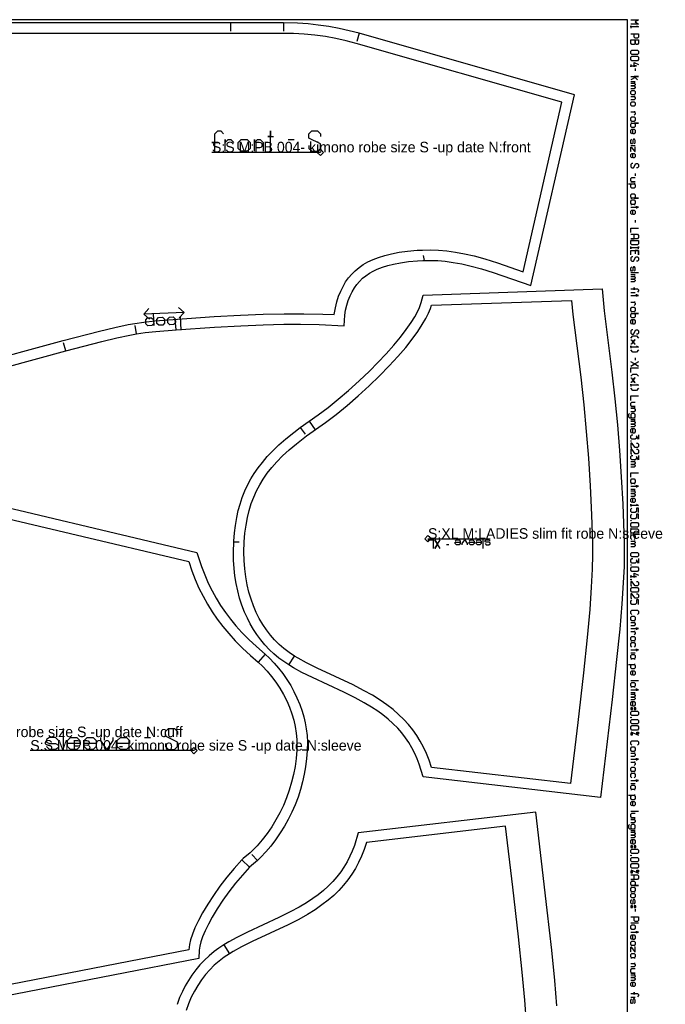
# Model space of a CAD drawing. Extents: x 0 to 3478, y 0 to 1550.
# Tile 6 of 6: x 2657 to 3270, y 615 to 1550. Entities that reach past the tile are written whole.
import ezdxf

# ---------------------------------------------------------------- set-up
doc = ezdxf.new("R2010")
doc.units = 0

msp = doc.modelspace()

# ---------------------------------------------------------------- linework, layer by layer
at = {"layer": '1'}
for p, q in [((2856.958, 1546.999), (2856.958, 1539)), ((2907.401, 1546.999), (2907.401, 1539)), ((2979.072, 1537.078), (2976.886, 1529.381)), ((3241.097, 1503.621), (3241.097, 1501.489)), ((3236.832, 1491.36), (3241.097, 1491.36)), ((2911.768, 1436.219), (2917.337, 1436.219)), ((3236.832, 1430.588), (3241.097, 1430.588)), ((3241.097, 1403.934), (3241.097, 1401.802)), ((3241.097, 1359.688), (3241.097, 1357.556)), ((3041.187, 1321.396), (3040.217, 1326.302)), ((3244.295, 1309.578), (3236.832, 1309.578)), ((3236.832, 1307.979), (3241.097, 1307.979)), ((3236.832, 1290.92), (3241.097, 1290.92)), ((2812.941, 1272.13), (2774.795, 1270.551)), ((2805.349, 1255.474), (2804.592, 1265.444)), ((2767.891, 1251.838), (2766.536, 1259.723)), ((2700.604, 1235.641), (2698.584, 1243.381)), ((3241.097, 1229.082), (3241.097, 1226.95)), ((2931.674, 1168.84), (2937.339, 1160.6)), ((3236.832, 1170.442), (3241.097, 1170.442)), ((2923.276, 1162.894), (2927.996, 1156.436)), ((3236.832, 1104.446), (3241.097, 1104.446)), ((3096.746, 1047.886), (3096.746, 1056.305)), ((2860.095, 1054.371), (2865.095, 1054.414)), ((3064.273, 1051.494), (3061.868, 1051.494)), ((2889.835, 947.602), (2883.371, 939.972)), ((2912.36, 937.459), (2917.611, 945.968)), ((3236.832, 949.105), (3241.097, 949.105)), ((3244.295, 922.451), (3236.832, 922.451)), ((3236.832, 911.256), (3241.097, 911.256)), ((2698.179, 877.13), (2698.179, 857.13)), ((3236.832, 874.047), (3244.295, 870.848)), ((2775.322, 868.559), (2781.036, 868.559)), ((2929.876, 856.57), (2924.876, 856.527)), ((3236.832, 825.003), (3241.097, 825.003)), ((3244.295, 798.349), (3236.832, 798.349)), ((3236.832, 780.224), (3241.097, 780.224)), ((2882.725, 751.902), (2877.189, 757.676)), ((2874.976, 745.543), (2867.643, 752.341)), ((3236.832, 743.014), (3244.295, 739.816)), ((3241.097, 705.698), (3241.097, 703.566)), ((3244.295, 692.371), (3236.832, 692.371)), ((2850.74, 671.896), (2855.991, 663.387)), ((3236.832, 622.004), (3241.097, 622.004))]:
    msp.add_line(p, q, dxfattribs=at)
for points in [[(10.595, 0), (3233.7, 0), (3233.7, 1550), (10.595, 1550), (10.595, 0)], [(3236.832, 1530.808), (3244.295, 1530.808), (3244.295, 1527.61), (3243.229, 1526.544), (3242.163, 1526.544), (3241.097, 1527.61), (3241.097, 1530.808), (3241.097, 1527.61), (3240.03, 1526.544), (3237.898, 1526.544), (3236.832, 1527.61), (3236.832, 1530.808)], [(3236.832, 1520.147), (3237.898, 1521.213), (3243.229, 1521.213), (3244.295, 1520.147), (3244.295, 1518.014), (3243.229, 1516.948), (3237.898, 1516.948), (3236.832, 1518.014), (3236.832, 1520.147)], [(3236.832, 1514.283), (3237.898, 1515.349), (3243.229, 1515.349), (3244.295, 1514.283), (3244.295, 1512.15), (3243.229, 1511.084), (3237.898, 1511.084), (3236.832, 1512.15), (3236.832, 1514.283)], [(3236.832, 1481.765), (3237.898, 1482.831), (3240.03, 1482.831), (3241.097, 1481.765), (3241.097, 1479.632), (3240.03, 1478.566), (3237.898, 1478.566), (3236.832, 1479.632), (3236.832, 1481.765)], [(3236.832, 1471.103), (3237.898, 1472.169), (3240.03, 1472.169), (3241.097, 1471.103), (3241.097, 1468.97), (3240.03, 1467.904), (3237.898, 1467.904), (3236.832, 1468.97), (3236.832, 1471.103)], [(3236.832, 1456.71), (3237.898, 1457.776), (3240.03, 1457.776), (3241.097, 1456.71), (3241.097, 1454.577), (3240.03, 1453.511), (3237.898, 1453.511), (3236.832, 1454.577), (3236.832, 1456.71)], [(3236.832, 1450.846), (3237.898, 1451.912), (3236.832, 1451.912), (3244.295, 1451.912), (3240.03, 1451.912), (3241.097, 1450.846), (3241.097, 1448.713), (3240.03, 1447.647), (3237.898, 1447.647), (3236.832, 1448.713), (3236.832, 1450.846)], [(2867.218, 1425.082), (2864.434, 1427.866), (2864.434, 1433.435), (2867.218, 1436.219), (2872.787, 1436.219), (2875.571, 1433.435), (2875.571, 1427.866), (2872.787, 1425.082), (2867.218, 1425.082)], [(3236.832, 1383.677), (3237.898, 1384.743), (3240.03, 1384.743), (3241.097, 1383.677), (3241.097, 1381.544), (3240.03, 1380.478), (3244.295, 1380.478), (3236.832, 1380.478), (3237.898, 1380.478), (3236.832, 1381.544), (3236.832, 1383.677)], [(3236.832, 1377.813), (3237.898, 1378.879), (3240.03, 1378.879), (3241.097, 1377.813), (3241.097, 1375.68), (3240.03, 1374.614), (3241.097, 1374.614), (3236.832, 1374.614), (3237.898, 1374.614), (3236.832, 1375.68), (3236.832, 1377.813)], [(3236.832, 1340.497), (3244.295, 1340.497), (3244.295, 1337.298), (3243.229, 1336.232), (3237.898, 1336.232), (3236.832, 1337.298), (3236.832, 1340.497)], [(2860.113, 1055.02), (2860.724, 1062.848), (2861.601, 1069.985), (2862.88, 1077.42), (2864.397, 1084.142), (2866.101, 1090.236), (2868.199, 1096.452), (2870.688, 1102.655), (2873.271, 1108.184), (2876.446, 1114.094), (2879.611, 1119.272), (2883.247, 1124.57), (2887.246, 1129.792), (2891.96, 1135.32), (2897.085, 1140.747), (2903.028, 1146.46), (2909.581, 1152.203), (2917.092, 1158.25), (2923.276, 1162.894), (2931.674, 1168.84), (2931.674, 1168.841), (2940.299, 1174.973), (2949.557, 1181.984), (2959.179, 1189.714), (2968.881, 1197.96), (2979.163, 1207.201), (2988.783, 1216.353), (2996.965, 1224.576), (3004.819, 1232.922), (3011.988, 1241.023), (3018.224, 1248.562), (3023.84, 1255.906), (3028.434, 1262.512), (3031.873, 1268.032), (3034.48, 1272.804), (3036.386, 1276.943), (3037.938, 1281.434), (3039.846, 1288.595), (3209.813, 1294.466), (3211.721, 1273.758), (3219.016, 1215.298), (3221.846, 1189.94), (3224.224, 1165.351), (3226.208, 1141.033), (3227.877, 1116.086), (3229.255, 1089.998), (3230.599, 1053.29), (3230.7, 1043.634), (3230.44, 1030.937), (3229.715, 1015.274), (3228.381, 995.593), (3226.325, 971.519), (3223.445, 942.573), (3219.237, 904.542), (3208.247, 811.541), (3039.913, 831.118), (3036.185, 843.242), (3034.169, 848.517), (3032.027, 853.343), (3029.195, 858.839), (3026.243, 863.788), (3023.201, 868.26), (3019.456, 873.102), (3015.66, 877.426), (3011.189, 881.939), (3006.735, 885.94), (3001.688, 890.002), (2996.75, 893.589), (2990.734, 897.552), (2983.823, 901.672), (2975.175, 906.347), (2964.449, 911.646), (2934.715, 925.464), (2924.755, 930.446), (2916.939, 934.73), (2912.36, 937.459), (2907.466, 940.675), (2902.992, 943.991), (2898.241, 947.961), (2893.975, 951.977), (2889.618, 956.597), (2885.783, 961.188), (2882.002, 966.289), (2878.736, 971.263), (2875.621, 976.631), (2872.988, 981.777), (2870.344, 987.686), (2867.86, 994.168), (2865.664, 1001.007), (2863.837, 1007.969), (2862.407, 1014.821), (2861.272, 1021.957), (2860.492, 1028.899), (2859.969, 1036.841), (2859.81, 1044.678), (2860.095, 1054.371), (2860.113, 1055.02)], [(3236.832, 1275.993), (3237.898, 1277.06), (3240.03, 1277.06), (3241.097, 1275.993), (3241.097, 1273.861), (3240.03, 1272.795), (3237.898, 1272.795), (3236.832, 1273.861), (3236.832, 1275.993)], [(3236.832, 1270.13), (3237.898, 1271.196), (3236.832, 1271.196), (3244.295, 1271.196), (3240.03, 1271.196), (3241.097, 1270.13), (3241.097, 1267.997), (3240.03, 1266.931), (3237.898, 1266.931), (3236.832, 1267.997), (3236.832, 1270.13)], [(3236.832, 1150.185), (3237.365, 1150.185), (3237.365, 1149.759), (3236.832, 1149.759), (3236.832, 1150.185)], [(3236.832, 1112.976), (3237.898, 1114.042), (3240.03, 1114.042), (3241.097, 1112.976), (3241.097, 1110.843), (3240.03, 1109.777), (3241.097, 1109.777), (3236.832, 1109.777), (3237.898, 1109.777), (3236.832, 1110.843), (3236.832, 1112.976)], [(3236.832, 1074.594), (3237.365, 1074.594), (3237.365, 1074.167), (3236.832, 1074.167), (3236.832, 1074.594)], [(3236.832, 1071.502), (3237.898, 1072.568), (3243.229, 1072.568), (3244.295, 1071.502), (3244.295, 1069.369), (3243.229, 1068.303), (3237.898, 1068.303), (3236.832, 1069.369), (3236.832, 1071.502)], [(3236.832, 1065.638), (3237.898, 1066.704), (3243.229, 1066.704), (3244.295, 1065.638), (3244.295, 1063.505), (3243.229, 1062.439), (3237.898, 1062.439), (3236.832, 1063.505), (3236.832, 1065.638)], [(3236.832, 1043.248), (3237.898, 1044.314), (3243.229, 1044.314), (3244.295, 1043.248), (3244.295, 1041.116), (3243.229, 1040.05), (3237.898, 1040.05), (3236.832, 1041.116), (3236.832, 1043.248)], [(3236.832, 1032.587), (3237.365, 1032.587), (3237.365, 1032.16), (3236.832, 1032.16), (3236.832, 1032.587)], [(3236.832, 1029.495), (3237.898, 1030.561), (3243.229, 1030.561), (3244.295, 1029.495), (3244.295, 1027.362), (3243.229, 1026.296), (3237.898, 1026.296), (3236.832, 1027.362), (3236.832, 1029.495)], [(3236.832, 1018.833), (3237.365, 1018.833), (3237.365, 1018.406), (3236.832, 1018.406), (3236.832, 1018.833)], [(3236.832, 1009.877), (3237.898, 1010.943), (3243.229, 1010.943), (3244.295, 1009.877), (3244.295, 1007.745), (3243.229, 1006.679), (3237.898, 1006.679), (3236.832, 1007.745), (3236.832, 1009.877)], [(3236.832, 982.69), (3237.898, 983.756), (3240.03, 983.756), (3241.097, 982.69), (3241.097, 980.557), (3240.03, 979.491), (3237.898, 979.491), (3236.832, 980.557), (3236.832, 982.69)], [(3236.832, 963.499), (3237.898, 964.565), (3240.03, 964.565), (3241.097, 963.499), (3241.097, 961.366), (3240.03, 960.3), (3241.097, 960.3), (3236.832, 960.3), (3237.898, 960.3), (3236.832, 961.366), (3236.832, 963.499)], [(3236.832, 946.44), (3237.898, 947.506), (3240.03, 947.506), (3241.097, 946.44), (3241.097, 944.308), (3240.03, 943.241), (3241.097, 943.241), (3236.832, 943.241), (3237.898, 943.241), (3236.832, 944.308), (3236.832, 946.44)], [(3236.832, 919.786), (3237.898, 920.852), (3240.03, 920.852), (3241.097, 919.786), (3241.097, 917.653), (3240.03, 916.587), (3241.097, 916.587), (3236.832, 916.587), (3237.898, 916.587), (3236.832, 917.653), (3236.832, 919.786)], [(3236.832, 896.863), (3236.832, 895.264), (3238.431, 895.264), (3238.431, 896.863), (3236.832, 896.863)], [(3236.832, 892.598), (3237.898, 893.664), (3243.229, 893.664), (3244.295, 892.598), (3244.295, 890.466), (3243.229, 889.4), (3237.898, 889.4), (3236.832, 890.466), (3236.832, 892.598)], [(3240.03, 896.863), (3240.03, 895.264), (3241.63, 895.264), (3241.63, 896.863), (3240.03, 896.863)], [(3236.832, 887.8), (3237.365, 887.8), (3237.365, 887.374), (3236.832, 887.374), (3236.832, 887.8)], [(3236.832, 884.709), (3237.898, 885.775), (3243.229, 885.775), (3244.295, 884.709), (3244.295, 882.576), (3243.229, 881.51), (3237.898, 881.51), (3236.832, 882.576), (3236.832, 884.709)], [(3236.832, 878.845), (3237.898, 879.911), (3243.229, 879.911), (3244.295, 878.845), (3244.295, 876.712), (3243.229, 875.646), (3237.898, 875.646), (3236.832, 876.712), (3236.832, 878.845)], [(3238.431, 872.767), (3236.832, 872.767), (3236.832, 871.168), (3238.431, 871.168), (3238.431, 872.767)], [(3242.696, 872.128), (3242.696, 873.727), (3244.295, 873.727), (3244.295, 872.128), (3242.696, 872.128)], [(3236.832, 858.587), (3237.898, 859.654), (3240.03, 859.654), (3241.097, 858.587), (3241.097, 856.455), (3240.03, 855.389), (3237.898, 855.389), (3236.832, 856.455), (3236.832, 858.587)], [(3236.832, 839.396), (3237.898, 840.462), (3240.03, 840.462), (3241.097, 839.396), (3241.097, 837.264), (3240.03, 836.198), (3241.097, 836.198), (3236.832, 836.198), (3237.898, 836.198), (3236.832, 837.264), (3236.832, 839.396)], [(3236.832, 822.338), (3237.898, 823.404), (3240.03, 823.404), (3241.097, 822.338), (3241.097, 820.205), (3240.03, 819.139), (3241.097, 819.139), (3236.832, 819.139), (3237.898, 819.139), (3236.832, 820.205), (3236.832, 822.338)], [(3236.832, 765.83), (3236.832, 764.231), (3238.431, 764.231), (3238.431, 765.83), (3236.832, 765.83)], [(3236.832, 761.566), (3237.898, 762.632), (3243.229, 762.632), (3244.295, 761.566), (3244.295, 759.433), (3243.229, 758.367), (3237.898, 758.367), (3236.832, 759.433), (3236.832, 761.566)], [(3240.03, 765.83), (3240.03, 764.231), (3241.63, 764.231), (3241.63, 765.83), (3240.03, 765.83)], [(3236.832, 756.768), (3237.365, 756.768), (3237.365, 756.342), (3236.832, 756.342), (3236.832, 756.768)], [(3236.832, 753.676), (3237.898, 754.742), (3243.229, 754.742), (3244.295, 753.676), (3244.295, 751.544), (3243.229, 750.478), (3237.898, 750.478), (3236.832, 751.544), (3236.832, 753.676)], [(3236.832, 747.812), (3237.898, 748.878), (3243.229, 748.878), (3244.295, 747.812), (3244.295, 745.68), (3243.229, 744.614), (3237.898, 744.614), (3236.832, 745.68), (3236.832, 747.812)], [(3238.431, 741.735), (3236.832, 741.735), (3236.832, 740.136), (3238.431, 740.136), (3238.431, 741.735)], [(3242.696, 741.095), (3242.696, 742.695), (3244.295, 742.695), (3244.295, 741.095), (3242.696, 741.095)], [(3236.832, 731.286), (3237.898, 732.353), (3240.03, 732.353), (3241.097, 731.286), (3241.097, 729.154), (3240.03, 728.088), (3244.295, 728.088), (3236.832, 728.088), (3237.898, 728.088), (3236.832, 729.154), (3236.832, 731.286)], [(3236.832, 725.423), (3237.898, 726.489), (3240.03, 726.489), (3241.097, 725.423), (3241.097, 723.29), (3240.03, 722.224), (3241.097, 722.224), (3236.832, 722.224), (3237.898, 722.224), (3236.832, 723.29), (3236.832, 725.423)], [(3236.832, 719.559), (3237.898, 720.625), (3240.03, 720.625), (3241.097, 719.559), (3241.097, 717.426), (3240.03, 716.36), (3237.898, 716.36), (3236.832, 717.426), (3236.832, 719.559)], [(3236.832, 708.897), (3236.832, 707.298), (3238.431, 707.298), (3238.431, 708.897), (3236.832, 708.897)], [(3240.03, 708.897), (3240.03, 707.298), (3241.63, 707.298), (3241.63, 708.897), (3240.03, 708.897)], [(3236.832, 689.706), (3237.898, 690.772), (3240.03, 690.772), (3241.097, 689.706), (3241.097, 687.573), (3240.03, 686.507), (3237.898, 686.507), (3236.832, 687.573), (3236.832, 689.706)], [(3236.832, 674.246), (3237.898, 675.312), (3240.03, 675.312), (3241.097, 674.246), (3241.097, 672.114), (3240.03, 671.048), (3241.097, 671.048), (3236.832, 671.048), (3237.898, 671.048), (3236.832, 672.114), (3236.832, 674.246)], [(3236.832, 662.518), (3237.898, 663.585), (3240.03, 663.585), (3241.097, 662.518), (3241.097, 660.386), (3240.03, 659.32), (3241.097, 659.32), (3236.832, 659.32), (3237.898, 659.32), (3236.832, 660.386), (3236.832, 662.518)]]:
    msp.add_lwpolyline(points, close=True, dxfattribs=at)
for points in [[(2613.694, 1212.038), (2700.604, 1235.641), (2734.823, 1244.648), (2749.234, 1248.104), (2761.448, 1250.664), (2767.891, 1251.838), (2775.906, 1253.014), (2786.109, 1254.059), (2805.349, 1255.474), (2841.9, 1258.104), (2866.743, 1259.547), (2888.146, 1260.417), (2907.484, 1260.828), (2923.494, 1260.855), (2941.021, 1260.539), (2964.999, 1259.54), (2965.467, 1269.53), (2966.281, 1274.214), (2967.463, 1279.154), (2968.8, 1283.483), (2970.514, 1287.891), (2972.344, 1291.685), (2974.543, 1295.41), (2976.812, 1298.582), (2979.422, 1301.629), (2982.368, 1304.488), (2985.322, 1306.89), (2988.871, 1309.305), (2992.359, 1311.289), (2996.334, 1313.183), (3001.26, 1315.099), (3006.334, 1316.682), (3011.839, 1318.046), (3018.203, 1319.259), (3025.851, 1320.308), (3034.338, 1321.066), (3039.672, 1321.369), (3041.187, 1321.396), (3046.579, 1321.497), (3053.642, 1321.254), (3060.731, 1320.65), (3068.311, 1319.636), (3076.594, 1318.125), (3085.535, 1316.075), (3095.193, 1313.441), (3106.234, 1310.013), (3142.001, 1297.684), (3183.337, 1478.786), (2979.072, 1537.078), (2969.76, 1539.532), (2960.161, 1541.678), (2950.359, 1543.482), (2940.338, 1544.935), (2930.578, 1545.977), (2920.439, 1546.677), (2907.401, 1546.999), (2907.401, 1546.999), (2856.958, 1546.999), (2272.083, 1546.997)], [(3236.832, 1550), (3244.295, 1550), (3241.097, 1547.867), (3244.295, 1545.735), (3236.832, 1545.735)], [(3242.163, 1544.136), (3244.295, 1543.069), (3236.832, 1543.069), (3236.832, 1544.136), (3236.832, 1542.003)], [(3236.832, 1536.672), (3244.295, 1536.672), (3244.295, 1533.474), (3243.229, 1532.408), (3241.097, 1532.408), (3240.03, 1533.474), (3240.03, 1536.672)], [(3236.832, 1507.353), (3236.832, 1505.22), (3236.832, 1506.286), (3242.163, 1506.286), (3240.03, 1506.286), (3240.03, 1505.22), (3240.03, 1509.485), (3244.295, 1507.353)], [(3236.832, 1496.158), (3244.295, 1496.158), (3240.03, 1496.158), (3243.229, 1492.959), (3241.097, 1495.092), (3236.832, 1492.959)], [(3236.832, 1489.761), (3241.097, 1489.761), (3240.03, 1489.761), (3241.097, 1488.695), (3241.097, 1488.162), (3240.03, 1487.095), (3236.832, 1487.095), (3240.03, 1487.095), (3241.097, 1486.029), (3241.097, 1485.496), (3240.03, 1484.43), (3236.832, 1484.43)], [(3236.832, 1476.967), (3241.097, 1476.967), (3240.03, 1476.967), (3241.097, 1475.901), (3241.097, 1474.834), (3240.03, 1473.768), (3236.832, 1473.768)], [(3236.832, 1462.573), (3241.097, 1462.573), (3240.03, 1462.573), (3241.097, 1461.507), (3241.097, 1460.441), (3240.03, 1459.375)], [(2842.159, 1425.082), (2842.159, 1433.435), (2844.943, 1433.435), (2839.375, 1433.435), (2842.159, 1433.435), (2842.159, 1441.788), (2844.943, 1444.572), (2847.728, 1444.572), (2850.512, 1441.788)], [(2895.062, 1425.082), (2895.062, 1444.572), (2895.062, 1439.003), (2892.278, 1439.003), (2897.846, 1439.003)], [(2931.259, 1430.65), (2931.259, 1427.866), (2934.043, 1425.082), (2939.612, 1425.082), (2942.397, 1427.866), (2942.397, 1432.042), (2931.259, 1437.611), (2931.259, 1441.788), (2934.043, 1444.572), (2939.612, 1444.572), (2942.397, 1441.788), (2942.397, 1439.003)], [(3237.898, 1441.783), (3236.832, 1442.849), (3236.832, 1444.982), (3237.898, 1446.048), (3240.03, 1446.048), (3241.097, 1444.982), (3241.097, 1442.849), (3240.03, 1441.783), (3238.964, 1441.783), (3238.964, 1446.048)], [(2851.904, 1425.082), (2851.904, 1436.219), (2851.904, 1433.435), (2854.689, 1436.219), (2857.473, 1436.219), (2860.257, 1433.435)], [(2879.748, 1425.082), (2879.748, 1436.219), (2879.748, 1433.435), (2882.532, 1436.219), (2885.317, 1436.219), (2888.101, 1433.435), (2888.101, 1425.082)], [(3240.03, 1432.188), (3241.097, 1433.254), (3241.097, 1435.386), (3240.35, 1436.452), (3239.497, 1436.452), (3238.964, 1435.386), (3238.964, 1433.254), (3238.431, 1432.188), (3237.578, 1432.188), (3236.832, 1433.254), (3236.832, 1435.386), (3237.898, 1436.452)], [(3237.365, 1424.724), (3236.832, 1424.724), (3236.832, 1428.989), (3237.365, 1428.989), (3240.563, 1424.724), (3241.097, 1424.724), (3241.097, 1428.989), (3240.563, 1428.989)], [(3237.898, 1418.86), (3236.832, 1419.927), (3236.832, 1422.059), (3237.898, 1423.125), (3240.03, 1423.125), (3241.097, 1422.059), (3241.097, 1419.927), (3240.03, 1418.86), (3238.964, 1418.86), (3238.964, 1423.125)], [(3238.964, 1413.53), (3237.898, 1413.53), (3236.832, 1412.463), (3236.832, 1410.331), (3237.898, 1409.265), (3239.497, 1409.265), (3241.63, 1413.53), (3243.229, 1413.53), (3244.295, 1412.463), (3244.295, 1410.331), (3243.229, 1409.265), (3242.163, 1409.265)], [(3234.7, 1394.338), (3241.097, 1394.338), (3240.03, 1394.338), (3241.097, 1393.272), (3241.097, 1391.14), (3240.03, 1390.074), (3237.898, 1390.074), (3236.832, 1391.14), (3236.832, 1393.272), (3237.898, 1394.338)], [(3236.832, 1395.938), (3241.097, 1395.938), (3237.898, 1395.938), (3236.832, 1397.004), (3236.832, 1399.136), (3237.898, 1400.202), (3241.097, 1400.202)], [(3236.832, 1371.949), (3244.295, 1371.949), (3242.163, 1371.949), (3242.163, 1373.015), (3242.163, 1370.883)], [(3237.898, 1365.019), (3236.832, 1366.085), (3236.832, 1368.217), (3237.898, 1369.283), (3240.03, 1369.283), (3241.097, 1368.217), (3241.097, 1366.085), (3240.03, 1365.019), (3238.964, 1365.019), (3238.964, 1369.283)], [(3236.832, 1347.96), (3236.832, 1352.225), (3244.295, 1352.225)], [(3236.832, 1346.361), (3243.229, 1346.361), (3244.295, 1345.295), (3244.295, 1343.162), (3243.229, 1342.096), (3236.832, 1342.096), (3240.03, 1342.096), (3240.03, 1346.361)], [(3244.295, 1332.501), (3244.295, 1334.633), (3244.295, 1333.567), (3236.832, 1333.567), (3236.832, 1332.501), (3236.832, 1334.633)], [(3236.832, 1326.637), (3236.832, 1330.901), (3244.295, 1330.901), (3244.295, 1326.637), (3244.295, 1330.901), (3241.097, 1330.901), (3241.097, 1327.703)], [(3238.964, 1325.037), (3237.898, 1325.037), (3236.832, 1323.971), (3236.832, 1321.839), (3237.898, 1320.773), (3239.497, 1320.773), (3241.63, 1325.037), (3243.229, 1325.037), (3244.295, 1323.971), (3244.295, 1321.839), (3243.229, 1320.773), (3242.163, 1320.773)], [(3240.03, 1311.177), (3241.097, 1312.243), (3241.097, 1314.376), (3240.35, 1315.442), (3239.497, 1315.442), (3238.964, 1314.376), (3238.964, 1312.243), (3238.431, 1311.177), (3237.578, 1311.177), (3236.832, 1312.243), (3236.832, 1314.376), (3237.898, 1315.442)], [(3236.832, 1306.379), (3241.097, 1306.379), (3240.03, 1306.379), (3241.097, 1305.313), (3241.097, 1304.78), (3240.03, 1303.714), (3236.832, 1303.714), (3240.03, 1303.714), (3241.097, 1302.648), (3241.097, 1302.115), (3240.03, 1301.048), (3236.832, 1301.048)], [(3236.832, 1294.651), (3240.03, 1294.651), (3240.03, 1293.585), (3240.03, 1295.718), (3240.03, 1294.651), (3243.229, 1294.651), (3244.295, 1293.585), (3244.295, 1292.519), (3243.229, 1291.453)], [(3236.832, 1288.254), (3244.295, 1288.254), (3242.163, 1288.254), (3242.163, 1289.321), (3242.163, 1287.188)], [(3236.832, 1281.857), (3241.097, 1281.857), (3240.03, 1281.857), (3241.097, 1280.791), (3241.097, 1279.725), (3240.03, 1278.659)], [(2779.583, 1275.753), (2774.795, 1270.551), (2779.998, 1265.762)], [(2808.151, 1266.928), (2812.941, 1272.13), (2807.738, 1276.919)], [(3237.898, 1261.067), (3236.832, 1262.133), (3236.832, 1264.266), (3237.898, 1265.332), (3240.03, 1265.332), (3241.097, 1264.266), (3241.097, 1262.133), (3240.03, 1261.067), (3238.964, 1261.067), (3238.964, 1265.332)], [(3238.964, 1255.736), (3237.898, 1255.736), (3236.832, 1254.67), (3236.832, 1252.538), (3237.898, 1251.472), (3239.497, 1251.472), (3241.63, 1255.736), (3243.229, 1255.736), (3244.295, 1254.67), (3244.295, 1252.538), (3243.229, 1251.472), (3242.163, 1251.472)], [(3236.832, 1247.74), (3238.964, 1249.872), (3242.163, 1249.872), (3244.295, 1247.74)], [(3236.832, 1246.141), (3237.152, 1246.141), (3240.777, 1241.876), (3241.097, 1241.876), (3240.777, 1241.876), (3238.964, 1244.008), (3240.777, 1246.141), (3241.097, 1246.141), (3240.777, 1246.141), (3237.152, 1241.876), (3236.832, 1241.876)], [(3242.163, 1240.277), (3244.295, 1239.211), (3236.832, 1239.211), (3236.832, 1240.277), (3236.832, 1238.144)], [(3244.295, 1236.545), (3242.163, 1234.413), (3238.964, 1234.413), (3236.832, 1236.545)], [(3244.295, 1225.35), (3236.832, 1221.086), (3240.563, 1223.218), (3244.295, 1221.086), (3236.832, 1225.35)], [(3236.832, 1215.222), (3236.832, 1219.486), (3244.295, 1219.486)], [(3236.832, 1211.49), (3238.964, 1213.622), (3242.163, 1213.622), (3244.295, 1211.49)], [(3236.832, 1209.891), (3237.152, 1209.891), (3240.777, 1205.626), (3241.097, 1205.626), (3240.777, 1205.626), (3238.964, 1207.758), (3240.777, 1209.891), (3241.097, 1209.891), (3240.777, 1209.891), (3237.152, 1205.626), (3236.832, 1205.626)], [(3242.163, 1204.027), (3244.295, 1202.961), (3236.832, 1202.961), (3236.832, 1204.027), (3236.832, 1201.895)], [(3244.295, 1200.295), (3242.163, 1198.163), (3238.964, 1198.163), (3236.832, 1200.295)], [(3236.832, 1188.567), (3236.832, 1192.832), (3244.295, 1192.832)], [(3236.832, 1182.703), (3241.097, 1182.703), (3237.898, 1182.703), (3236.832, 1183.77), (3236.832, 1185.902), (3237.898, 1186.968), (3241.097, 1186.968)], [(3236.832, 1181.104), (3241.097, 1181.104), (3240.03, 1181.104), (3241.097, 1180.038), (3241.097, 1178.972), (3240.03, 1177.906), (3236.832, 1177.906)], [(3235.766, 1176.306), (3234.7, 1175.24), (3234.7, 1173.108), (3235.766, 1172.042), (3241.097, 1172.042), (3240.03, 1172.042), (3241.097, 1173.108), (3241.097, 1175.24), (3240.03, 1176.306), (3237.898, 1176.306), (3236.832, 1175.24), (3236.832, 1173.108), (3237.898, 1172.042)], [(3236.832, 1168.843), (3241.097, 1168.843), (3240.03, 1168.843), (3241.097, 1167.777), (3241.097, 1167.244), (3240.03, 1166.178), (3236.832, 1166.178), (3240.03, 1166.178), (3241.097, 1165.112), (3241.097, 1164.579), (3240.03, 1163.512), (3236.832, 1163.512)], [(3237.898, 1157.648), (3236.832, 1158.715), (3236.832, 1160.847), (3237.898, 1161.913), (3240.03, 1161.913), (3241.097, 1160.847), (3241.097, 1158.715), (3240.03, 1157.648), (3238.964, 1157.648), (3238.964, 1161.913)], [(3244.295, 1156.049), (3244.295, 1151.784), (3242.163, 1154.983), (3242.163, 1152.851), (3241.097, 1151.784), (3237.898, 1151.784), (3236.832, 1152.851), (3236.832, 1154.983), (3237.898, 1156.049), (3238.964, 1156.049)], [(3242.163, 1148.159), (3243.229, 1148.159), (3244.295, 1147.093), (3244.295, 1144.961), (3243.229, 1143.895), (3241.097, 1143.895), (3237.898, 1148.159), (3236.832, 1148.159), (3236.832, 1143.895), (3237.898, 1143.895)], [(3242.163, 1142.296), (3243.229, 1142.296), (3244.295, 1141.229), (3244.295, 1139.097), (3243.229, 1138.031), (3241.097, 1138.031), (3237.898, 1142.296), (3236.832, 1142.296), (3236.832, 1138.031), (3237.898, 1138.031)], [(3244.295, 1136.432), (3244.295, 1132.167), (3242.163, 1135.365), (3242.163, 1133.233), (3241.097, 1132.167), (3237.898, 1132.167), (3236.832, 1133.233), (3236.832, 1135.365), (3237.898, 1136.432), (3238.964, 1136.432)], [(3236.832, 1130.568), (3241.097, 1130.568), (3240.03, 1130.568), (3241.097, 1129.501), (3241.097, 1128.968), (3240.03, 1127.902), (3236.832, 1127.902), (3240.03, 1127.902), (3241.097, 1126.836), (3241.097, 1126.303), (3240.03, 1125.237), (3236.832, 1125.237)], [(3236.832, 1115.641), (3236.832, 1119.906), (3244.295, 1119.906)], [(3236.832, 1107.112), (3244.295, 1107.112), (3242.163, 1107.112), (3242.163, 1108.178), (3242.163, 1106.046)], [(2585.147, 1101.107), (2825.175, 1044.07), (2829.521, 1030.794), (2832.538, 1022.937), (2835.89, 1015.251), (2839.52, 1007.878), (2843.359, 1000.913), (2847.646, 993.937), (2852.236, 987.207), (2856.97, 980.913), (2862.157, 974.614), (2867.849, 968.285), (2874.458, 961.54), (2881.532, 954.876), (2889.835, 947.602), (2894.048, 943.777), (2898.449, 939.244), (2902.527, 934.541), (2906.583, 929.327), (2910.485, 923.718), (2914.121, 917.845), (2917.19, 912.258), (2920.1, 906.238), (2922.701, 899.996), (2924.897, 893.755), (2926.494, 888.284), (2927.844, 882.565), (2928.849, 876.983), (2929.622, 870.581), (2929.99, 864.257), (2929.876, 856.57), (2929.867, 855.922), (2929.867, 855.922), (2929.287, 848.599), (2928.299, 840.867), (2927.054, 833.794), (2925.427, 826.525), (2923.424, 819.23), (2921.084, 812.061), (2918.234, 804.586), (2915.179, 797.627), (2911.803, 790.826), (2908.239, 784.422), (2904.266, 778.011), (2899.855, 771.612), (2895.229, 765.565), (2890.638, 760.134), (2885.725, 754.866), (2882.725, 751.902), (2874.976, 745.543), (2868.287, 738.051), (2861.892, 730.349), (2855.506, 722.07), (2849.841, 714.15), (2844.374, 705.862), (2839.739, 698.169), (2836.011, 691.332), (2832.951, 685.029), (2830.567, 679.335), (2828.922, 674.549), (2827.901, 670.578), (2827.371, 666.657), (2827.034, 658.769), (2582.902, 611.476)], [(3236.832, 1102.847), (3241.097, 1102.847), (3240.03, 1102.847), (3241.097, 1101.781), (3241.097, 1101.248), (3240.03, 1100.182), (3236.832, 1100.182), (3240.03, 1100.182), (3241.097, 1099.116), (3241.097, 1098.583), (3240.03, 1097.516), (3236.832, 1097.516)], [(3237.898, 1091.652), (3236.832, 1092.719), (3236.832, 1094.851), (3237.898, 1095.917), (3240.03, 1095.917), (3241.097, 1094.851), (3241.097, 1092.719), (3240.03, 1091.652), (3238.964, 1091.652), (3238.964, 1095.917)], [(3242.163, 1090.053), (3244.295, 1088.987), (3236.832, 1088.987), (3236.832, 1090.053), (3236.832, 1087.921)], [(3244.295, 1082.057), (3244.295, 1086.322), (3242.163, 1086.322), (3242.163, 1083.123), (3241.097, 1082.057), (3237.898, 1082.057), (3236.832, 1083.123), (3236.832, 1085.255), (3237.898, 1086.322)], [(3244.295, 1076.193), (3244.295, 1080.458), (3242.163, 1080.458), (3242.163, 1077.259), (3241.097, 1076.193), (3237.898, 1076.193), (3236.832, 1077.259), (3236.832, 1079.391), (3237.898, 1080.458)], [(3044.428, 1056.305), (3049.239, 1056.305), (3049.239, 1047.886)], [(3055.854, 1047.886), (3051.043, 1056.305), (3053.449, 1052.095), (3051.043, 1047.886), (3055.854, 1056.305)], [(3070.286, 1055.102), (3071.489, 1056.305), (3073.894, 1056.305), (3075.097, 1055.102), (3075.097, 1052.696), (3073.894, 1051.494), (3071.489, 1051.494), (3070.286, 1052.696), (3070.286, 1053.899), (3075.097, 1053.899)], [(3076.901, 1051.494), (3076.901, 1052.696), (3079.307, 1056.305), (3081.712, 1052.696), (3081.712, 1051.494)], [(3083.516, 1055.102), (3084.719, 1056.305), (3087.124, 1056.305), (3088.327, 1055.102), (3088.327, 1052.696), (3087.124, 1051.494), (3084.719, 1051.494), (3083.516, 1052.696), (3083.516, 1053.899), (3088.327, 1053.899)], [(3090.131, 1055.102), (3091.334, 1056.305), (3093.739, 1056.305), (3094.942, 1055.102), (3094.942, 1052.696), (3093.739, 1051.494), (3091.334, 1051.494), (3090.131, 1052.696), (3090.131, 1053.899), (3094.942, 1053.899)], [(3098.55, 1052.696), (3099.752, 1051.494), (3102.158, 1051.494), (3103.361, 1052.336), (3103.361, 1053.298), (3102.158, 1053.899), (3099.752, 1053.899), (3098.55, 1054.5), (3098.55, 1055.463), (3099.752, 1056.305), (3102.158, 1056.305), (3103.361, 1055.102)], [(3237.898, 1056.575), (3236.832, 1057.642), (3236.832, 1059.774), (3237.898, 1060.84), (3240.03, 1060.84), (3241.097, 1059.774), (3241.097, 1057.642), (3240.03, 1056.575)], [(3236.832, 1054.976), (3241.097, 1054.976), (3240.03, 1054.976), (3241.097, 1053.91), (3241.097, 1053.377), (3240.03, 1052.311), (3236.832, 1052.311), (3240.03, 1052.311), (3241.097, 1051.245), (3241.097, 1050.711), (3240.03, 1049.645), (3236.832, 1049.645)], [(3244.295, 1038.45), (3244.295, 1034.186), (3242.163, 1037.384), (3242.163, 1035.252), (3241.097, 1034.186), (3237.898, 1034.186), (3236.832, 1035.252), (3236.832, 1037.384), (3237.898, 1038.45), (3238.964, 1038.45)], [(3236.832, 1022.565), (3236.832, 1020.432), (3236.832, 1021.498), (3242.163, 1021.498), (3240.03, 1021.498), (3240.03, 1020.432), (3240.03, 1024.697), (3244.295, 1022.565)], [(3242.163, 1016.807), (3243.229, 1016.807), (3244.295, 1015.741), (3244.295, 1013.609), (3243.229, 1012.542), (3241.097, 1012.542), (3237.898, 1016.807), (3236.832, 1016.807), (3236.832, 1012.542), (3237.898, 1012.542)], [(3242.163, 1005.079), (3243.229, 1005.079), (3244.295, 1004.013), (3244.295, 1001.881), (3243.229, 1000.815), (3241.097, 1000.815), (3237.898, 1005.079), (3236.832, 1005.079), (3236.832, 1000.815), (3237.898, 1000.815)], [(3244.295, 994.951), (3244.295, 999.215), (3242.163, 999.215), (3242.163, 996.017), (3241.097, 994.951), (3237.898, 994.951), (3236.832, 996.017), (3236.832, 998.149), (3237.898, 999.215)], [(3237.898, 985.355), (3236.832, 986.421), (3236.832, 988.554), (3237.898, 989.62), (3243.229, 989.62), (3244.295, 988.554), (3244.295, 986.421), (3243.229, 985.355)], [(3236.832, 977.892), (3241.097, 977.892), (3240.03, 977.892), (3241.097, 976.826), (3241.097, 975.76), (3240.03, 974.693), (3236.832, 974.693)], [(3236.832, 972.028), (3244.295, 972.028), (3242.163, 972.028), (3242.163, 973.094), (3242.163, 970.962)], [(3236.832, 969.363), (3241.097, 969.363), (3240.03, 969.363), (3241.097, 968.296), (3241.097, 967.23), (3240.03, 966.164)], [(3237.898, 954.436), (3236.832, 955.502), (3236.832, 957.635), (3237.898, 958.701), (3240.03, 958.701), (3241.097, 957.635), (3241.097, 955.502), (3240.03, 954.436)], [(3236.832, 951.771), (3244.295, 951.771), (3242.163, 951.771), (3242.163, 952.837), (3242.163, 950.705)], [(3234.7, 937.91), (3241.097, 937.91), (3240.03, 937.91), (3241.097, 936.844), (3241.097, 934.712), (3240.03, 933.646), (3237.898, 933.646), (3236.832, 934.712), (3236.832, 936.844), (3237.898, 937.91)], [(3237.898, 927.782), (3236.832, 928.848), (3236.832, 930.98), (3237.898, 932.047), (3240.03, 932.047), (3241.097, 930.98), (3241.097, 928.848), (3240.03, 927.782), (3238.964, 927.782), (3238.964, 932.047)], [(3236.832, 913.922), (3244.295, 913.922), (3242.163, 913.922), (3242.163, 914.988), (3242.163, 912.855)], [(3236.832, 909.657), (3241.097, 909.657), (3240.03, 909.657), (3241.097, 908.591), (3241.097, 908.058), (3240.03, 906.992), (3236.832, 906.992), (3240.03, 906.992), (3241.097, 905.925), (3241.097, 905.392), (3240.03, 904.326), (3236.832, 904.326)], [(3237.898, 898.462), (3236.832, 899.528), (3236.832, 901.661), (3237.898, 902.727), (3240.03, 902.727), (3241.097, 901.661), (3241.097, 899.528), (3240.03, 898.462), (3238.964, 898.462), (3238.964, 902.727)], [(2795.322, 862.845), (2795.322, 859.988), (2798.179, 857.13), (2803.893, 857.13), (2806.75, 859.988), (2806.75, 864.273), (2795.322, 869.988), (2795.322, 874.273), (2798.179, 877.13), (2803.893, 877.13), (2806.75, 874.273), (2806.75, 871.416)], [(2693.893, 865.702), (2691.036, 868.559), (2685.322, 868.559), (2682.465, 866.559), (2682.465, 864.273), (2685.322, 862.845), (2691.036, 862.845), (2693.893, 861.416), (2693.893, 859.13), (2691.036, 857.13), (2685.322, 857.13), (2682.465, 859.988)], [(2713.893, 859.988), (2711.036, 857.13), (2705.322, 857.13), (2702.465, 859.988), (2702.465, 865.702), (2705.322, 868.559), (2711.036, 868.559), (2713.893, 865.702), (2713.893, 862.845), (2702.465, 862.845)], [(2729.607, 859.988), (2726.75, 857.13), (2721.036, 857.13), (2718.179, 859.988), (2718.179, 865.702), (2721.036, 868.559), (2726.75, 868.559), (2729.607, 865.702), (2729.607, 862.845), (2718.179, 862.845)], [(2745.322, 868.559), (2745.322, 865.702), (2739.607, 857.13), (2733.893, 865.702), (2733.893, 868.559)], [(2761.036, 859.988), (2758.179, 857.13), (2752.465, 857.13), (2749.607, 859.988), (2749.607, 865.702), (2752.465, 868.559), (2758.179, 868.559), (2761.036, 865.702), (2761.036, 862.845), (2749.607, 862.845)], [(3237.898, 861.253), (3236.832, 862.319), (3236.832, 864.451), (3237.898, 865.517), (3243.229, 865.517), (3244.295, 864.451), (3244.295, 862.319), (3243.229, 861.253)], [(3236.832, 853.79), (3241.097, 853.79), (3240.03, 853.79), (3241.097, 852.723), (3241.097, 851.657), (3240.03, 850.591), (3236.832, 850.591)], [(3236.832, 847.926), (3244.295, 847.926), (3242.163, 847.926), (3242.163, 848.992), (3242.163, 846.859)], [(3236.832, 845.26), (3241.097, 845.26), (3240.03, 845.26), (3241.097, 844.194), (3241.097, 843.128), (3240.03, 842.062)], [(3237.898, 830.334), (3236.832, 831.4), (3236.832, 833.532), (3237.898, 834.598), (3240.03, 834.598), (3241.097, 833.532), (3241.097, 831.4), (3240.03, 830.334)], [(3236.832, 827.668), (3244.295, 827.668), (3242.163, 827.668), (3242.163, 828.735), (3242.163, 826.602)], [(3234.7, 813.808), (3241.097, 813.808), (3240.03, 813.808), (3241.097, 812.742), (3241.097, 810.61), (3240.03, 809.543), (3237.898, 809.543), (3236.832, 810.61), (3236.832, 812.742), (3237.898, 813.808)], [(3237.898, 803.68), (3236.832, 804.746), (3236.832, 806.878), (3237.898, 807.944), (3240.03, 807.944), (3241.097, 806.878), (3241.097, 804.746), (3240.03, 803.68), (3238.964, 803.68), (3238.964, 807.944)], [(3166.761, 613.762), (3164.705, 637.836), (3161.825, 666.782), (3157.617, 704.813), (3146.627, 797.814), (2978.293, 778.237), (2974.565, 766.113), (2972.549, 760.838), (2970.407, 756.012), (2967.575, 750.516), (2964.623, 745.567), (2961.581, 741.095), (2957.836, 736.253), (2954.04, 731.929), (2949.569, 727.416), (2945.115, 723.415), (2940.068, 719.353), (2935.13, 715.766), (2929.114, 711.803), (2922.203, 707.683), (2913.555, 703.008), (2902.829, 697.709), (2873.095, 683.891), (2863.135, 678.909), (2855.319, 674.625), (2850.74, 671.896), (2845.846, 668.68), (2841.372, 665.364), (2836.621, 661.394), (2832.355, 657.378), (2827.998, 652.758), (2824.163, 648.167), (2820.382, 643.066), (2817.116, 638.092), (2814.001, 632.724), (2811.368, 627.578), (2808.724, 621.669), (2806.24, 615.187)], [(3236.832, 792.485), (3241.097, 792.485), (3237.898, 792.485), (3236.832, 793.551), (3236.832, 795.683), (3237.898, 796.749), (3241.097, 796.749)], [(3235.766, 786.088), (3234.7, 785.022), (3234.7, 782.889), (3235.766, 781.823), (3241.097, 781.823), (3240.03, 781.823), (3241.097, 782.889), (3241.097, 785.022), (3240.03, 786.088), (3237.898, 786.088), (3236.832, 785.022), (3236.832, 782.889), (3237.898, 781.823)], [(3236.832, 790.885), (3241.097, 790.885), (3240.03, 790.885), (3241.097, 789.819), (3241.097, 788.753), (3240.03, 787.687), (3236.832, 787.687)], [(3236.832, 778.624), (3241.097, 778.624), (3240.03, 778.624), (3241.097, 777.558), (3241.097, 777.025), (3240.03, 775.959), (3236.832, 775.959), (3240.03, 775.959), (3241.097, 774.893), (3241.097, 774.36), (3240.03, 773.294), (3236.832, 773.294)], [(3237.898, 767.43), (3236.832, 768.496), (3236.832, 770.628), (3237.898, 771.694), (3240.03, 771.694), (3241.097, 770.628), (3241.097, 768.496), (3240.03, 767.43), (3238.964, 767.43), (3238.964, 771.694)], [(3236.832, 738.217), (3243.229, 738.217), (3244.295, 737.15), (3244.295, 735.018), (3243.229, 733.952), (3236.832, 733.952), (3240.03, 733.952), (3240.03, 738.217)], [(3240.03, 710.496), (3241.097, 711.562), (3241.097, 713.695), (3240.35, 714.761), (3239.497, 714.761), (3238.964, 713.695), (3238.964, 711.562), (3238.431, 710.496), (3237.578, 710.496), (3236.832, 711.562), (3236.832, 713.695), (3237.898, 714.761)], [(3236.832, 698.235), (3244.295, 698.235), (3244.295, 695.037), (3243.229, 693.97), (3241.097, 693.97), (3240.03, 695.037), (3240.03, 698.235)], [(3236.832, 683.842), (3244.295, 683.842), (3242.163, 683.842), (3242.163, 684.908), (3242.163, 682.776)], [(3237.898, 676.912), (3236.832, 677.978), (3236.832, 680.11), (3237.898, 681.176), (3240.03, 681.176), (3241.097, 680.11), (3241.097, 677.978), (3240.03, 676.912), (3238.964, 676.912), (3238.964, 681.176)], [(3237.365, 665.184), (3236.832, 665.184), (3236.832, 669.449), (3237.365, 669.449), (3240.563, 665.184), (3241.097, 665.184), (3241.097, 669.449), (3240.563, 669.449)], [(3236.832, 653.989), (3241.097, 653.989), (3240.03, 653.989), (3241.097, 652.923), (3241.097, 651.857), (3240.03, 650.791), (3236.832, 650.791)], [(3236.832, 644.927), (3241.097, 644.927), (3237.898, 644.927), (3236.832, 645.993), (3236.832, 648.125), (3237.898, 649.191), (3241.097, 649.191)], [(3236.832, 643.327), (3241.097, 643.327), (3240.03, 643.327), (3241.097, 642.261), (3241.097, 641.728), (3240.03, 640.662), (3236.832, 640.662), (3240.03, 640.662), (3241.097, 639.596), (3241.097, 639.063), (3240.03, 637.996), (3236.832, 637.996)], [(3237.898, 632.133), (3236.832, 633.199), (3236.832, 635.331), (3237.898, 636.397), (3240.03, 636.397), (3241.097, 635.331), (3241.097, 633.199), (3240.03, 632.133), (3238.964, 632.133), (3238.964, 636.397)], [(3236.832, 625.736), (3240.03, 625.736), (3240.03, 624.669), (3240.03, 626.802), (3240.03, 625.736), (3243.229, 625.736), (3244.295, 624.669), (3244.295, 623.603), (3243.229, 622.537)], [(3240.03, 616.14), (3241.097, 617.206), (3241.097, 619.338), (3240.35, 620.405), (3239.497, 620.405), (3238.964, 619.338), (3238.964, 617.206), (3238.431, 616.14), (3237.578, 616.14), (3236.832, 617.206), (3236.832, 619.338), (3237.898, 620.405)]]:
    msp.add_lwpolyline(points, dxfattribs=at)
at = {"layer": '3'}
for p, q in [((2942.397, 1424.082), (2839.375, 1424.082)), ((2810.137, 1255.321), (2809.603, 1268.185)), ((3044.429, 1057.305), (3103.361, 1057.305)), ((2822.253, 856.131), (2666.963, 856.131))]:
    msp.add_line(p, q, dxfattribs=at)
for points in [[(2612.317, 1222.018), (2698.079, 1245.316), (2732.552, 1254.389), (2747.387, 1257.939), (2759.809, 1260.533), (2766.197, 1261.694), (2774.647, 1262.935), (2785.051, 1264.004), (2841.459, 1268.098), (2866.516, 1269.548), (2888.068, 1270.419), (2907.797, 1270.831), (2926.5, 1270.83), (2944.599, 1270.433), (2955.402, 1270), (2956.505, 1276.326), (2957.911, 1282.135), (2959.599, 1287.464), (2961.557, 1292.361), (2963.78, 1296.869), (2966.27, 1301.027), (2969.026, 1304.86), (2972.072, 1308.411), (2975.411, 1311.684), (2979.059, 1314.692), (2983.058, 1317.463), (2987.441, 1320.001), (2992.25, 1322.31), (2997.533, 1324.389), (3003.369, 1326.236), (3009.83, 1327.844), (3017.019, 1329.198), (3025.052, 1330.281), (3034.119, 1331.075), (3039.215, 1331.358), (3046.646, 1331.497), (3054.281, 1331.234), (3062.161, 1330.555), (3070.38, 1329.433), (3079.036, 1327.831), (3088.257, 1325.702), (3098.4, 1322.923), (3110.286, 1319.207), (3134.734, 1310.779), (3171.479, 1471.77), (2976.34, 1527.457), (2966.728, 1529.977), (2956.952, 1532.123), (2947.05, 1533.888), (2937.052, 1535.262), (2927, 1536.241), (2916.906, 1536.822), (2907.401, 1537), (2302.083, 1536.997)], [(2783.74, 1270.798), (2784.199, 1259.769), (2784.122, 1261.608), (2782.361, 1259.694), (2778.688, 1259.541), (2776.772, 1261.303), (2776.62, 1264.98), (2778.383, 1266.892), (2782.058, 1267.046), (2783.971, 1265.284)], [(2592.538, 1088.957), (2817.338, 1035.654), (2820.302, 1026.881), (2823.559, 1018.476), (2827.105, 1010.425), (2830.953, 1002.68), (2835.109, 995.212), (2839.594, 987.976), (2844.443, 980.918), (2849.677, 974.013), (2855.352, 967.196), (2861.549, 960.39), (2868.408, 953.471), (2876.104, 946.303), (2883.371, 939.972), (2887.481, 936.214), (2891.777, 931.715), (2896.046, 926.65), (2900.125, 921.178), (2903.917, 915.421), (2907.355, 909.471), (2910.392, 903.42), (2913.017, 897.309), (2915.221, 891.173), (2917.005, 885.044), (2918.371, 878.926), (2919.325, 872.847), (2919.875, 866.8), (2920.023, 860.795), (2919.883, 856.485), (2919.25, 848.778), (2918.219, 841.13), (2916.793, 833.555), (2914.976, 826.065), (2912.763, 818.651), (2910.172, 811.371), (2907.198, 804.216), (2903.864, 797.239), (2900.178, 790.453), (2896.154, 783.881), (2891.828, 777.574), (2887.216, 771.559), (2882.369, 765.888), (2875.804, 759.119), (2869.11, 753.76), (2867.643, 752.341), (2860.568, 744.413), (2853.631, 736.031), (2847.017, 727.41), (2840.876, 718.757), (2835.361, 710.314), (2830.552, 702.244), (2826.527, 694.75), (2823.307, 687.957), (2820.856, 681.922), (2819.12, 676.664), (2818.018, 672.163), (2817.381, 667.084), (2590.818, 623.194)], [(3137.809, 597.89), (3136.231, 619.192), (3133.814, 645.731), (3130.292, 679.416), (3124.871, 726.548), (3117.984, 784.415), (2986.023, 769.069), (2983.856, 762.389), (2981.382, 756.04), (2978.595, 749.986), (2975.506, 744.226), (2972.1, 738.724), (2968.366, 733.451), (2964.288, 728.391), (2959.845, 723.518), (2954.967, 718.778), (2949.647, 714.177), (2943.789, 709.655), (2937.298, 705.17), (2930.044, 700.667), (2921.721, 696.001), (2911.689, 690.882), (2877.601, 674.961), (2867.481, 669.896), (2859.512, 665.497), (2855.991, 663.387), (2850.941, 660.037), (2846.144, 656.375), (2841.591, 652.397), (2837.29, 648.107), (2833.232, 643.49), (2829.445, 638.565), (2825.934, 633.333), (2822.714, 627.81), (2819.787, 621.988), (2817.158, 615.857), (2814.844, 609.428)]]:
    msp.add_lwpolyline(points, dxfattribs=at)
for points in [[(2945.397, 1424.082), (2942.397, 1427.082), (2939.397, 1424.082), (2942.397, 1421.082), (2945.397, 1424.082)], [(3180.616, 1283.452), (3181.932, 1270.213), (3189.368, 1210.549), (3192.255, 1184.457), (3194.647, 1159.219), (3196.662, 1133.691), (3198.334, 1107.352), (3199.664, 1079.925), (3200.611, 1052.457), (3200.684, 1041.943), (3200.33, 1028.514), (3199.429, 1011.465), (3197.851, 990.163), (3195.434, 963.624), (3191.912, 929.939), (3186.491, 882.807), (3179.604, 824.94), (3047.643, 840.286), (3045.476, 846.966), (3043.002, 853.315), (3040.215, 859.369), (3037.126, 865.129), (3033.72, 870.631), (3029.986, 875.904), (3025.908, 880.964), (3021.465, 885.837), (3016.587, 890.577), (3011.267, 895.178), (3005.409, 899.7), (2998.918, 904.185), (2991.664, 908.688), (2983.341, 913.354), (2973.309, 918.473), (2939.221, 934.394), (2929.101, 939.459), (2921.132, 943.858), (2917.611, 945.968), (2912.561, 949.318), (2907.764, 952.98), (2903.211, 956.958), (2898.91, 961.248), (2894.852, 965.865), (2891.065, 970.79), (2887.554, 976.022), (2884.334, 981.545), (2881.407, 987.367), (2878.778, 993.498), (2876.464, 999.927), (2874.475, 1006.648), (2872.819, 1013.669), (2871.512, 1020.984), (2870.565, 1028.594), (2869.993, 1036.499), (2869.809, 1044.689), (2870.097, 1054.457), (2870.752, 1062.617), (2871.756, 1070.252), (2873.091, 1077.421), (2874.751, 1084.18), (2876.736, 1090.612), (2879.045, 1096.752), (2881.693, 1102.654), (2884.698, 1108.377), (2888.087, 1113.964), (2891.897, 1119.459), (2896.179, 1124.915), (2900.986, 1130.375), (2906.403, 1135.901), (2912.543, 1141.564), (2919.527, 1147.434), (2929.177, 1154.821), (2947.022, 1167.505), (2957.203, 1175.272), (2967.678, 1183.777), (2978.21, 1192.846), (2988.586, 1202.313), (2998.464, 1211.858), (3007.652, 1221.28), (3015.951, 1230.345), (3023.264, 1238.899), (3029.542, 1246.822), (3034.788, 1254.051), (3039.042, 1260.548), (3042.371, 1266.309), (3044.88, 1271.386), (3046.658, 1275.818), (3047.601, 1278.858), (3180.616, 1283.452)], [(2792.379, 1267.472), (2794.293, 1265.71), (2794.444, 1262.035), (2792.683, 1260.12), (2789.01, 1259.969), (2787.094, 1261.73), (2786.942, 1265.405), (2788.705, 1267.32), (2792.379, 1267.472)], [(2802.699, 1267.899), (2804.612, 1266.138), (2804.765, 1262.461), (2803.005, 1260.547), (2799.329, 1260.394), (2797.415, 1262.156), (2797.262, 1265.832), (2799.023, 1267.746), (2802.699, 1267.899)], [(3041.429, 1057.305), (3044.429, 1060.305), (3047.429, 1057.305), (3044.429, 1054.305), (3041.429, 1057.305)], [(2825.253, 856.131), (2822.253, 853.131), (2819.253, 856.131), (2822.253, 859.131), (2825.253, 856.131)]]:
    msp.add_lwpolyline(points, close=True, dxfattribs=at)

# ---------------------------------------------------------------- texts
at = {"layer": 'Label'}
for s, p in [('S:S M:PB 004- kimono robe size S -up date N:front', (2839.375, 1424.064)), ('S:XL M:LADIES slim fit robe N:sleeve', (3044.429, 1057.287)), ('S:S M:PB 004- kimono robe size S -up date N:cuff', (2514.403, 868.966)), ('S:S M:PB 004- kimono robe size S -up date N:sleeve', (2666.963, 856.113))]:
    msp.add_text(s, height=10, dxfattribs=at).set_placement(p)

doc.saveas('drawing.dxf')
